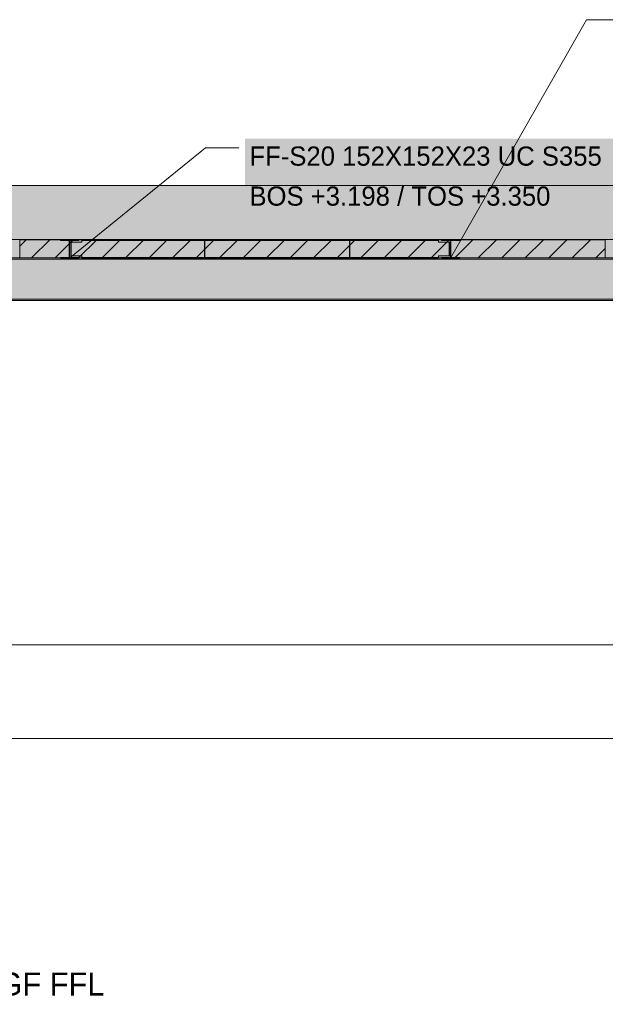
# Model space of a CAD drawing. Header units: millimetres. Extents: x 8134 to 42759, y -8109 to 26244.
# Tile 2 of 6: x 20193 to 25038, y -2973 to 5170. Entities that reach past the tile are written whole.
import ezdxf

# ---------------------------------------------------------------- set-up
doc = ezdxf.new("R2010")
doc.units = ezdxf.units.MM
doc.linetypes.add('DASHED', pattern=[1.524, 1.27, -0.254])
for name, color, linetype in [('FILL-INK', 7, 'Continuous'), ('FILL-LIGHT', 7, 'Continuous'), ('FILL-STEEL', 7, 'Continuous'), ('FILL-WHITE', 7, 'Continuous'), ('LINE-CORE', 7, 'Continuous'), ('LINE-INK', 7, 'Continuous'), ('LINE-STEEL-DASH', 7, 'DASHED'), ('LINE-STEEL_GREY', 7, 'Continuous'), ('TEXT-INK', 7, 'Continuous'), ('TEXT-STEEL_GREY', 7, 'Continuous')]:
    doc.layers.add(name, color=color, linetype=linetype)

msp = doc.modelspace()

# ---------------------------------------------------------------- hatches: boundary and pattern name
at = {"layer": 'FILL-INK', "true_color": 0x1a1a1f}
h = msp.add_hatch(color=256, dxfattribs=at)
h.dxf.hatch_style = 1
h.paths.add_polyline_path([(20606, 3197.6), (20711.9, 3344.8), (20771.8, 3271.1)])
h = msp.add_hatch(color=256, dxfattribs=at)
h.dxf.hatch_style = 1
h.paths.add_polyline_path([(23758, 3197.6), (23803.4, 3373.1), (23886, 3326.1)])
at = {"layer": 'FILL-LIGHT', "true_color": 0xcccccf}
h = msp.add_hatch(color=256, dxfattribs=at)
h.dxf.hatch_style = 1
h.paths.add_polyline_path([(20525, 3350), (21340.8, 3350), (21722, 3350), (21722, 3302.2), (21722, 3200), (20906.2, 3200), (20525, 3200), (20213, 3200), (20194.6, 3200), (20194.6, 3208.4), (20194.6, 3350), (20506.6, 3350)])
h = msp.add_hatch(color=256, dxfattribs=at)
h.dxf.hatch_style = 1
h.paths.add_polyline_path([(22922, 3350), (22922, 3302.2), (22922, 3200), (22106.2, 3200), (21725, 3200), (21725, 3247.8), (21725, 3350), (22540.8, 3350)])
h = msp.add_hatch(color=256, dxfattribs=at)
h.dxf.hatch_style = 1
h.paths.add_polyline_path([(22925, 3247.8), (22925, 3350), (23547.9, 3350), (23839, 3350), (24969.2, 3350), (25036, 3350), (25036, 3341.6), (25036, 3200), (23905.8, 3200), (23839, 3200), (23216.1, 3200), (22925, 3200)])
at = {"layer": 'FILL-STEEL', "true_color": 0x0d2973}
h = msp.add_hatch(color=256, dxfattribs=at)
h.dxf.hatch_style = 1
h.paths.add_polyline_path([(20529.9, 3197.6), (20529.9, 3204), (20529.9, 3204.4), (20533.8, 3204.4), (20603.1, 3204.4), (20603.1, 3335.7), (20603.1, 3343.2), (20599.2, 3343.2), (20529.9, 3343.2), (20529.9, 3349.6), (20529.9, 3350), (20538.1, 3350), (20682.1, 3350), (20682.1, 3343.6), (20682.1, 3343.2), (20678.2, 3343.2), (20608.9, 3343.2), (20608.9, 3211.9), (20608.9, 3204.4), (20612.8, 3204.4), (20682.1, 3204.4), (20682.1, 3198), (20682.1, 3197.6), (20673.9, 3197.6)])
h = msp.add_hatch(color=256, dxfattribs=at)
h.dxf.hatch_style = 1
h.paths.add_polyline_path([(23681.9, 3197.6), (23681.9, 3204), (23681.9, 3204.4), (23685.8, 3204.4), (23755.1, 3204.4), (23755.1, 3335.7), (23755.1, 3343.2), (23751.2, 3343.2), (23681.9, 3343.2), (23681.9, 3349.6), (23681.9, 3350), (23690.1, 3350), (23834.1, 3350), (23834.1, 3343.6), (23834.1, 3343.2), (23830.1, 3343.2), (23760.9, 3343.2), (23760.9, 3211.9), (23760.9, 3204.4), (23764.8, 3204.4), (23834.1, 3204.4), (23834.1, 3198), (23834.1, 3197.6), (23825.9, 3197.6)])
at = {"layer": 'FILL-WHITE', "true_color": 0xffffff}
h = msp.add_hatch(color=256, dxfattribs=at)
h.dxf.hatch_style = 1
h.paths.add_polyline_path([(22056, 3512.5), (25158.1, 3512.5), (25158.1, 4186.5), (22056, 4186.5)])
h = msp.add_hatch(color=256, dxfattribs=at)
h.dxf.hatch_style = 1
h.paths.add_polyline_path([(19126.3, 3800), (25390.4, 3800), (25390.4, 3800), (25390.4, -100), (25390.4, -100), (25390.4, -100), (25390.4, -100), (25233, -100), (25233, 3200.5), (19129.5, 3200.5), (19129.5, -100), (19129.5, -100), (19129.5, -100), (19129.5, -100), (19126.3, -100), (19126.3, 3800), (19126.3, 3800)])
h = msp.add_hatch(color=256, dxfattribs=at)
h.dxf.hatch_style = 1
h.paths.add_polyline_path([(19126.3, 3351.3), (19126.3, 3800), (25390.4, 3800), (25390.4, 3800), (25390.4, 3800), (25390.4, 3800), (25390.4, 3351.3), (19126.3, 3351.3), (19126.3, 3351.3), (19126.3, 3351.3)])
h = msp.add_hatch(color=256, dxfattribs=at)
h.dxf.hatch_style = 1
h.paths.add_polyline_path([(19126.3, 3351.3), (25390.4, 3351.3), (25390.4, 3198.7), (25233, 3198.7), (25233, 3200.5), (19129.5, 3200.5), (19129.5, 3198.7), (19126.3, 3198.7)])
h = msp.add_hatch(color=256, dxfattribs=at)
h.dxf.hatch_style = 1
h.paths.add_polyline_path([(20529.9, 3204.4), (20603.1, 3204.4), (20603.1, 3343.2), (20529.9, 3343.2), (20529.9, 3350), (20682.1, 3350), (20682.1, 3343.2), (20608.9, 3343.2), (20608.9, 3204.4), (20682.1, 3204.4), (20682.1, 3197.6), (20529.9, 3197.6)])
h = msp.add_hatch(color=256, dxfattribs=at)
h.dxf.hatch_style = 1
h.paths.add_polyline_path([(20619, 3331), (20707, 3331), (20707, 3343.2), (23657, 3343.2), (23657, 3343.2), (23657, 3331), (23745, 3331), (23745, 3216.6), (23657, 3216.6), (23657, 3204.4), (20707, 3204.4), (20707, 3204.4), (20707, 3216.6), (20619, 3216.6)])
h = msp.add_hatch(color=256, dxfattribs=at)
h.dxf.hatch_style = 1
h.paths.add_polyline_path([(20707, 3331), (20707, 3343.2), (20707, 3343.2), (23657, 3343.2), (23657, 3331), (23745, 3331), (23745, 3216.6), (23657, 3216.6), (23657, 3204.4), (23657, 3204.4), (20707, 3204.4), (20707, 3216.6), (20619, 3216.6), (20619, 3331)])
h = msp.add_hatch(color=256, dxfattribs=at)
h.dxf.hatch_style = 1
h.paths.add_polyline_path([(20619, 3331), (20707, 3331), (20707, 3343.2), (23657, 3343.2), (23657, 3343.2), (23657, 3331), (23745, 3331), (23745, 3216.6), (23657, 3216.6), (23657, 3204.4), (20707, 3204.4), (20707, 3204.4), (20707, 3216.6), (20619, 3216.6)])
h = msp.add_hatch(color=256, dxfattribs=at)
h.dxf.hatch_style = 1
h.paths.add_polyline_path([(20707, 3331), (20707, 3343.2), (20707, 3343.2), (23657, 3343.2), (23657, 3331), (23745, 3331), (23745, 3216.6), (23657, 3216.6), (23657, 3204.4), (23657, 3204.4), (20707, 3204.4), (20707, 3216.6), (20619, 3216.6), (20619, 3331)])
h = msp.add_hatch(color=256, dxfattribs=at)
h.dxf.hatch_style = 1
h.paths.add_polyline_path([(20683.7, 3350.1), (20683.7, 3350.1), (20683.7, 3350.1), (20682.1, 3350)])
h = msp.add_hatch(color=256, dxfattribs=at)
h.dxf.hatch_style = 1
h.paths.add_polyline_path([(20707, 3350), (23657, 3350), (23657, 3343.2), (20707, 3343.2)])
h = msp.add_hatch(color=256, dxfattribs=at)
h.dxf.hatch_style = 1
h.paths.add_polyline_path([(20707, 3350), (23657, 3350), (23657, 3343.2), (20707, 3343.2)])
h = msp.add_hatch(color=256, dxfattribs=at)
h.dxf.hatch_style = 1
h.paths.add_polyline_path([(20707, 3350), (23657, 3350), (23657, 3343.2), (20707, 3343.2)])
h = msp.add_hatch(color=256, dxfattribs=at)
h.dxf.hatch_style = 1
h.paths.add_polyline_path([(20707, 3350), (23657, 3350), (23657, 3343.2), (20707, 3343.2)])
h = msp.add_hatch(color=256, dxfattribs=at)
h.dxf.hatch_style = 1
h.paths.add_polyline_path([(23681.9, 3204.4), (23755.1, 3204.4), (23755.1, 3343.2), (23681.9, 3343.2), (23681.9, 3350), (23834.1, 3350), (23834.1, 3343.2), (23760.9, 3343.2), (23760.9, 3204.4), (23834.1, 3204.4), (23834.1, 3197.6), (23681.9, 3197.6)])
h = msp.add_hatch(color=256, dxfattribs=at)
h.dxf.hatch_style = 1
h.paths.add_polyline_path([(23835.7, 3350.1), (23835.7, 3350.1), (23835.7, 3350.1), (23834.1, 3350)])
h = msp.add_hatch(color=256, dxfattribs=at)
h.dxf.hatch_style = 1
h.paths.add_polyline_path([(18962, 3178), (19059, 3178), (19059, 3190.3), (25447, 3190.3), (25447, 3172), (25553, 3172), (25553, 3172), (25553, 2858.3), (25447, 2858.3), (19059, 2858.3), (19059, 2870.6), (18962, 2870.6)])
h = msp.add_hatch(color=256, dxfattribs=at)
h.dxf.hatch_style = 1
h.paths.add_polyline_path([(19059, 3178), (19059, 3190.3), (25447, 3190.3), (25447, 3172), (25553, 3172), (25553, 2858.3), (25553, 2858.3), (25447, 2858.3), (19059, 2858.3), (19059, 2870.6), (18962, 2870.6), (18962, 3178)])
h = msp.add_hatch(color=256, dxfattribs=at)
h.dxf.hatch_style = 1
h.paths.add_polyline_path([(19059, 3200), (25447, 3200), (25447, 3200), (25447, 3190.3), (19059, 3190.3), (19059, 3190.3)])
h = msp.add_hatch(color=256, dxfattribs=at)
h.dxf.hatch_style = 1
h.paths.add_polyline_path([(25447, 3200), (25447, 3190.3), (19059, 3190.3), (19059, 3200)])
h = msp.add_hatch(color=256, dxfattribs=at)
h.dxf.hatch_style = 1
h.paths.add_polyline_path([(20707, 3204.4), (23657, 3204.4), (23657, 3197.6), (20707, 3197.6)])
h = msp.add_hatch(color=256, dxfattribs=at)
h.dxf.hatch_style = 1
h.paths.add_polyline_path([(20707, 3204.4), (23657, 3204.4), (23657, 3197.6), (20707, 3197.6)])
h = msp.add_hatch(color=256, dxfattribs=at)
h.dxf.hatch_style = 1
h.paths.add_polyline_path([(20707, 3204.4), (23657, 3204.4), (23657, 3197.6), (20707, 3197.6)])
h = msp.add_hatch(color=256, dxfattribs=at)
h.dxf.hatch_style = 1
h.paths.add_polyline_path([(20707, 3204.4), (23657, 3204.4), (23657, 3197.6), (20707, 3197.6)])
h = msp.add_hatch(color=256, dxfattribs=at)
h.dxf.hatch_style = 1
h.paths.add_polyline_path([(19059, 2858.3), (25447, 2858.3), (25447, 2858.3), (25553, 2858.3), (25553, 2848.6), (25447, 2848.6), (19059, 2848.6), (19059, 2848.6)])
h = msp.add_hatch(color=256, dxfattribs=at)
h.dxf.hatch_style = 1
h.paths.add_polyline_path([(25447, 2858.3), (25553, 2858.3), (25553, 2848.6), (25447, 2848.6), (25447, 2848.6), (19059, 2848.6), (19059, 2858.3)])

# ---------------------------------------------------------------- linework, layer by layer
at = {"layer": 'LINE-CORE', "lineweight": 5}
for points in [[(19126.3, 3800), (25390.4, 3800), (25390.4, 3800), (25390.4, -100), (25390.4, -100), (25390.4, -100), (25390.4, -100), (25233, -100), (25233, 3200.5), (19129.5, 3200.5), (19129.5, -100), (19129.5, -100), (19129.5, -100), (19129.5, -100), (19126.3, -100), (19126.3, 3800), (19126.3, 3800)], [(19126.3, 3351.3), (19126.3, 3800), (25390.4, 3800), (25390.4, 3800), (25390.4, 3800), (25390.4, 3800), (25390.4, 3351.3), (19126.3, 3351.3), (19126.3, 3351.3), (19126.3, 3351.3)], [(19126.3, 3351.3), (25390.4, 3351.3), (25390.4, 3198.7), (25233, 3198.7), (25233, 3200.5), (19129.5, 3200.5), (19129.5, 3198.7), (19126.3, 3198.7)], [(20529.9, 3204.4), (20603.1, 3204.4), (20603.1, 3343.2), (20529.9, 3343.2), (20529.9, 3350), (20682.1, 3350), (20682.1, 3343.2), (20608.9, 3343.2), (20608.9, 3204.4), (20682.1, 3204.4), (20682.1, 3197.6), (20529.9, 3197.6)], [(20619, 3331), (20707, 3331), (20707, 3343.2), (23657, 3343.2), (23657, 3343.2), (23657, 3331), (23745, 3331), (23745, 3216.6), (23657, 3216.6), (23657, 3204.4), (20707, 3204.4), (20707, 3204.4), (20707, 3216.6), (20619, 3216.6)], [(20707, 3331), (20707, 3343.2), (20707, 3343.2), (23657, 3343.2), (23657, 3331), (23745, 3331), (23745, 3216.6), (23657, 3216.6), (23657, 3204.4), (23657, 3204.4), (20707, 3204.4), (20707, 3216.6), (20619, 3216.6), (20619, 3331)], [(20619, 3331), (20707, 3331), (20707, 3343.2), (23657, 3343.2), (23657, 3343.2), (23657, 3331), (23745, 3331), (23745, 3216.6), (23657, 3216.6), (23657, 3204.4), (20707, 3204.4), (20707, 3204.4), (20707, 3216.6), (20619, 3216.6)], [(20707, 3331), (20707, 3343.2), (20707, 3343.2), (23657, 3343.2), (23657, 3331), (23745, 3331), (23745, 3216.6), (23657, 3216.6), (23657, 3204.4), (23657, 3204.4), (20707, 3204.4), (20707, 3216.6), (20619, 3216.6), (20619, 3331)], [(20683.7, 3350.1), (20683.7, 3350.1), (20683.7, 3350.1), (20682.1, 3350)], [(20707, 3350), (23657, 3350), (23657, 3343.2), (20707, 3343.2)], [(20707, 3350), (23657, 3350), (23657, 3343.2), (20707, 3343.2)], [(20707, 3350), (23657, 3350), (23657, 3343.2), (20707, 3343.2)], [(20707, 3350), (23657, 3350), (23657, 3343.2), (20707, 3343.2)], [(23681.9, 3204.4), (23755.1, 3204.4), (23755.1, 3343.2), (23681.9, 3343.2), (23681.9, 3350), (23834.1, 3350), (23834.1, 3343.2), (23760.9, 3343.2), (23760.9, 3204.4), (23834.1, 3204.4), (23834.1, 3197.6), (23681.9, 3197.6)], [(23835.7, 3350.1), (23835.7, 3350.1), (23835.7, 3350.1), (23834.1, 3350)], [(18962, 3178), (19059, 3178), (19059, 3190.3), (25447, 3190.3), (25447, 3172), (25553, 3172), (25553, 3172), (25553, 2858.3), (25447, 2858.3), (19059, 2858.3), (19059, 2870.6), (18962, 2870.6)], [(19059, 3178), (19059, 3190.3), (25447, 3190.3), (25447, 3172), (25553, 3172), (25553, 2858.3), (25553, 2858.3), (25447, 2858.3), (19059, 2858.3), (19059, 2870.6), (18962, 2870.6), (18962, 3178)], [(19059, 3200), (25447, 3200), (25447, 3200), (25447, 3190.3), (19059, 3190.3), (19059, 3190.3)], [(25447, 3200), (25447, 3190.3), (19059, 3190.3), (19059, 3200)], [(20707, 3204.4), (23657, 3204.4), (23657, 3197.6), (20707, 3197.6)], [(20707, 3204.4), (23657, 3204.4), (23657, 3197.6), (20707, 3197.6)], [(20707, 3204.4), (23657, 3204.4), (23657, 3197.6), (20707, 3197.6)], [(20707, 3204.4), (23657, 3204.4), (23657, 3197.6), (20707, 3197.6)], [(19059, 2858.3), (25447, 2858.3), (25447, 2858.3), (25553, 2858.3), (25553, 2848.6), (25447, 2848.6), (19059, 2848.6), (19059, 2848.6)], [(25447, 2858.3), (25553, 2858.3), (25553, 2848.6), (25447, 2848.6), (25447, 2848.6), (19059, 2848.6), (19059, 2858.3)]]:
    msp.add_lwpolyline(points, close=True, dxfattribs=at)
at = {"layer": 'LINE-INK', "lineweight": 5}
for p, q in [((23758, 3197.6), (24883, 5169.9)), ((24883, 5169.9), (25158, 5169.9)), ((20606, 3197.6), (21731, 4111.5)), ((21731, 4111.5), (22006, 4111.5)), ((18670, -775), (32378, -775))]:
    msp.add_line(p, q, dxfattribs=at)
for points in [[(20525, 3350), (21340.8, 3350), (21722, 3350), (21722, 3302.2), (21722, 3200), (20906.2, 3200), (20525, 3200), (20213, 3200), (20194.6, 3200), (20194.6, 3208.4), (20194.6, 3350), (20506.6, 3350)], [(20529.9, 3197.6), (20529.9, 3204), (20529.9, 3204.4), (20533.8, 3204.4), (20603.1, 3204.4), (20603.1, 3335.7), (20603.1, 3343.2), (20599.2, 3343.2), (20529.9, 3343.2), (20529.9, 3349.6), (20529.9, 3350), (20538.1, 3350), (20682.1, 3350), (20682.1, 3343.6), (20682.1, 3343.2), (20678.2, 3343.2), (20608.9, 3343.2), (20608.9, 3211.9), (20608.9, 3204.4), (20612.8, 3204.4), (20682.1, 3204.4), (20682.1, 3198), (20682.1, 3197.6), (20673.9, 3197.6)], [(22922, 3350), (22922, 3302.2), (22922, 3200), (22106.2, 3200), (21725, 3200), (21725, 3247.8), (21725, 3350), (22540.8, 3350)], [(22925, 3247.8), (22925, 3350), (23547.9, 3350), (23839, 3350), (24969.2, 3350), (25036, 3350), (25036, 3341.6), (25036, 3200), (23905.8, 3200), (23839, 3200), (23216.1, 3200), (22925, 3200)], [(23681.9, 3197.6), (23681.9, 3204), (23681.9, 3204.4), (23685.8, 3204.4), (23755.1, 3204.4), (23755.1, 3335.7), (23755.1, 3343.2), (23751.2, 3343.2), (23681.9, 3343.2), (23681.9, 3349.6), (23681.9, 3350), (23690.1, 3350), (23834.1, 3350), (23834.1, 3343.6), (23834.1, 3343.2), (23830.1, 3343.2), (23760.9, 3343.2), (23760.9, 3211.9), (23760.9, 3204.4), (23764.8, 3204.4), (23834.1, 3204.4), (23834.1, 3198), (23834.1, 3197.6), (23825.9, 3197.6)]]:
    msp.add_lwpolyline(points, close=True, dxfattribs=at)
at = {"layer": 'LINE-STEEL-DASH', "lineweight": 5}
msp.add_line((15621.7, 0), (32778, 0), dxfattribs=at)
at = {"layer": 'LINE-STEEL_GREY', "lineweight": 5}
for p, q in [((20194.6, 3297.6), (20247, 3350)), ((20291.4, 3200), (20441.4, 3350)), ((20485.9, 3200), (20635.9, 3350)), ((20680.3, 3200), (20830.3, 3350)), ((20874.8, 3200), (21024.8, 3350)), ((21069.2, 3200), (21219.2, 3350)), ((21263.7, 3200), (21413.7, 3350)), ((21458.1, 3200), (21608.1, 3350)), ((21725, 3272.4), (21802.6, 3350)), ((21847.1, 3200), (21997.1, 3350)), ((22041.5, 3200), (22191.5, 3350)), ((22236, 3200), (22386, 3350)), ((22430.4, 3200), (22580.4, 3350)), ((22624.9, 3200), (22774.9, 3350)), ((22925, 3305.7), (22969.3, 3350)), ((23013.8, 3200), (23163.8, 3350)), ((23208.2, 3200), (23358.2, 3350)), ((23402.7, 3200), (23552.7, 3350)), ((23597.1, 3200), (23747.1, 3350)), ((23791.6, 3200), (23941.6, 3350)), ((23986.1, 3200), (24136.1, 3350)), ((24180.5, 3200), (24330.5, 3350)), ((24375, 3200), (24525, 3350)), ((24569.4, 3200), (24719.4, 3350)), ((24763.9, 3200), (24913.9, 3350)), ((21652.6, 3200), (21722, 3269.4)), ((22819.3, 3200), (22922, 3302.7)), ((24958.3, 3200), (25036, 3277.7))]:
    msp.add_line(p, q, dxfattribs=at)

# ---------------------------------------------------------------- texts
at = {"layer": 'TEXT-INK'}
for s, p in [('FF-S20 152X152X23 UC S355', (22093.5, 3962.7)), ('BOS +3.198 / TOS +3.350', (22093.5, 3631.9))]:
    msp.add_text(s, height=158.75, dxfattribs=at).set_placement(p)
at = {"layer": 'TEXT-STEEL_GREY'}
msp.add_text('Scale 1:125 @ A3   |   Looking north; levels above GF FFL', height=190.5, dxfattribs=at).set_placement((14296.7, -2900))

doc.saveas('drawing.dxf')
